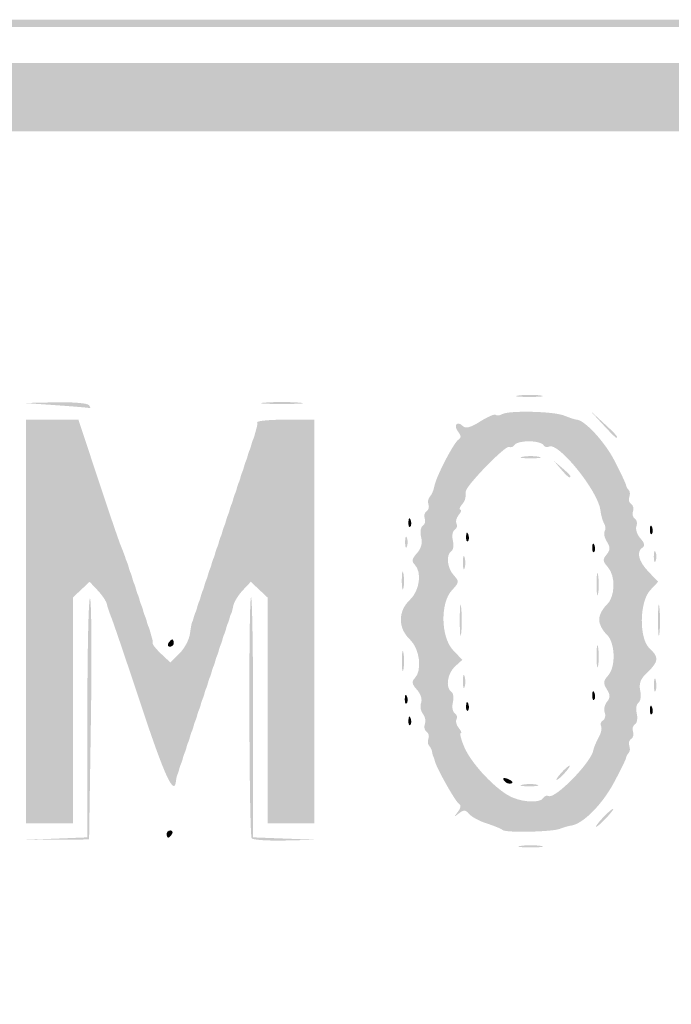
# Model space of a CAD drawing. Header units: inches. Extents: x -18 to 18.1, y -9 to 9.
# Tile 10 of 12: x -0.9 to 5, y 0 to 9. Entities that reach past the tile are written whole.
import ezdxf

# ---------------------------------------------------------------- set-up
doc = ezdxf.new("R2010")
doc.units = ezdxf.units.IN
doc.header["$MEASUREMENT"] = 0

msp = doc.modelspace()

# ---------------------------------------------------------------- hatches: boundary and pattern name
h = msp.add_hatch(color=7)
edge = h.paths.add_edge_path()
edge.add_spline(control_points=[(-16.7173, -8.9505), (-16.9847, -8.8972), (-17.3552, -8.7137), (-17.4932, -8.5662), (-17.6282, -8.4219), (-17.8121, -8.1519), (-17.8601, -8.0275), (-17.9632, -7.7602), (-17.967, -7.4706), (-17.967, 0.0337), (-17.967, 7.4455), (-17.9657, 7.6102), (-17.9024, 7.8575), (-17.8208, 8.1766), (-17.719, 8.3501), (-17.4794, 8.5787), (-17.25, 8.7974), (-17.149, 8.8524), (-16.8225, 8.9359), (-16.5759, 8.999), (-16.3051, 9), (0.0264, 9)], knot_values=[0, 0, 0, 0, 1, 1, 1, 2, 2, 2, 3, 3, 3, 4, 4, 4, 5, 5, 5, 6, 6, 6, 7, 7, 7, 7], degree=3, periodic=0)
edge.add_line((0.0264, 9), (16.6248, 9))
edge.add_line((16.6248, 9), (16.8591, 8.9309))
edge.add_spline(control_points=[(16.8591, 8.9309), (17.1515, 8.8446), (17.2777, 8.7711), (17.4987, 8.5582), (17.7236, 8.3416), (17.8225, 8.1701), (17.9024, 7.8575), (17.9657, 7.6102), (17.967, 7.4455), (17.967, 0.0386), (17.967, -5.3342), (17.9565, -7.5905), (17.9306, -7.7446), (17.8592, -8.1694), (17.5538, -8.5805), (17.1494, -8.796), (16.7359, -9.0164), (18.115, -9.0003), (-0.0276, -8.9969), (-13.49, -8.9944), (-16.5397, -8.9859), (-16.7173, -8.9505)], knot_values=[0, 0, 0, 0, 1, 1, 1, 2, 2, 2, 3, 3, 3, 4, 4, 4, 5, 5, 5, 6, 6, 6, 7, 7, 7, 7], degree=3, periodic=0)
edge = h.paths.add_edge_path(flags=0)
edge.add_spline(control_points=[(16.6959, -8.886), (16.9847, -8.8308), (17.2875, -8.6813), (17.4706, -8.5035), (17.6526, -8.3269), (17.8215, -8.0017), (17.8647, -7.7446), (17.8905, -7.5905), (17.9011, -5.3342), (17.9011, 0.0386), (17.9011, 7.4455), (17.8997, 7.6102), (17.8365, 7.8575), (17.7594, 8.1588), (17.6574, 8.3427), (17.4659, 8.5251), (17.2769, 8.7053), (17.1396, 8.7821), (16.8591, 8.8649)], knot_values=[0, 0, 0, 0, 1, 1, 1, 2, 2, 2, 3, 3, 3, 4, 4, 4, 5, 5, 5, 6, 6, 6, 6], degree=3, periodic=0)
edge.add_line((16.8591, 8.8649), (16.6248, 8.9341))
edge.add_line((16.6248, 8.9341), (0.0264, 8.9341))
edge.add_spline(control_points=[(0.0264, 8.9341), (-16.3051, 8.9341), (-16.5759, 8.933), (-16.8225, 8.87), (-17.1375, 8.7894), (-17.2452, 8.7336), (-17.4437, 8.5479), (-17.651, 8.354), (-17.7573, 8.1672), (-17.8365, 7.8575), (-17.8997, 7.6102), (-17.9011, 7.4455), (-17.9011, 0.0337), (-17.9011, -7.4706), (-17.8973, -7.7602), (-17.7942, -8.0275), (-17.7525, -8.1356), (-17.5708, -8.4108), (-17.46, -8.5336), (-17.3547, -8.6503), (-16.9624, -8.8357), (-16.7173, -8.8846), (-16.5397, -8.92), (-13.49, -8.9284), (-0.0276, -8.931), (14.274, -8.9337), (16.4778, -8.9277), (16.6959, -8.886)], knot_values=[0, 0, 0, 0, 1, 1, 1, 2, 2, 2, 3, 3, 3, 4, 4, 4, 5, 5, 5, 6, 6, 6, 7, 7, 7, 8, 8, 8, 9, 9, 9, 9], degree=3, periodic=0)
h = msp.add_hatch(color=7)
edge = h.paths.add_edge_path()
edge.add_spline(control_points=[(-16.7159, -8.4247), (-16.7332, -8.4075), (-16.7473, -8.4056), (-16.7473, -8.4205), (-16.7473, -8.4354), (-16.7695, -8.4292), (-16.7967, -8.4066), (-16.8239, -8.384), (-16.8462, -8.3755), (-16.8462, -8.3877), (-16.8462, -8.3998), (-16.9107, -8.3653), (-16.9897, -8.311), (-17.0976, -8.2368), (-17.1425, -8.2217), (-17.171, -8.2501), (-17.1994, -8.2785), (-17.2186, -8.2781), (-17.2484, -8.2484), (-17.2773, -8.2194), (-17.2781, -8.199), (-17.2513, -8.1722), (-17.2245, -8.1454), (-17.2402, -8.0925), (-17.3098, -7.9744), (-17.3621, -7.8857), (-17.396, -7.8132), (-17.3852, -7.8132), (-17.3744, -7.8132), (-17.3816, -7.7939), (-17.4012, -7.7703), (-17.4208, -7.7467), (-17.4292, -7.6981), (-17.4198, -7.6624), (-17.4087, -7.6201), (-17.4322, -7.5699), (-17.4871, -7.5182)], knot_values=[0, 0, 0, 0, 1, 1, 1, 2, 2, 2, 3, 3, 3, 4, 4, 4, 5, 5, 5, 6, 6, 6, 7, 7, 7, 8, 8, 8, 9, 9, 9, 10, 10, 10, 11, 11, 11, 12, 12, 12, 12], degree=3, periodic=0)
edge.add_line((-17.4871, -7.5182), (-17.5714, -7.4391))
edge.add_line((-17.5714, -7.4391), (-17.5714, 0.0165))
edge.add_line((-17.5714, 0.0165), (-17.5714, 7.472))
edge.add_line((-17.5714, 7.472), (-17.4871, 7.5512))
edge.add_spline(control_points=[(-17.4871, 7.5512), (-17.4408, 7.5948), (-17.4088, 7.6533), (-17.4161, 7.6813), (-17.4234, 7.7092), (-17.3755, 7.8356), (-17.3097, 7.9621), (-17.2068, 8.1598), (-17.1622, 8.209), (-16.9933, 8.3119), (-16.8852, 8.3777), (-16.7866, 8.4257), (-16.7743, 8.4186), (-16.7619, 8.4114), (-16.7434, 8.4192), (-16.733, 8.4359), (-16.7227, 8.4527), (-16.6879, 8.4595), (-16.6558, 8.4511), (-16.6212, 8.442), (-16.5652, 8.4701), (-16.5182, 8.5201)], knot_values=[0, 0, 0, 0, 1, 1, 1, 2, 2, 2, 3, 3, 3, 4, 4, 4, 5, 5, 5, 6, 6, 6, 7, 7, 7, 7], degree=3, periodic=0)
edge.add_line((-16.5182, 8.5201), (-16.4391, 8.6044))
edge.add_line((-16.4391, 8.6044), (0, 8.6044))
edge.add_line((0, 8.6044), (16.4391, 8.6044))
edge.add_line((16.4391, 8.6044), (16.5174, 8.521))
edge.add_spline(control_points=[(16.5174, 8.521), (16.5604, 8.4752), (16.6187, 8.4414), (16.6467, 8.446), (16.6748, 8.4506), (16.7163, 8.4428), (16.739, 8.4286), (16.7617, 8.4143), (16.7802, 8.4101), (16.7802, 8.4192), (16.7802, 8.4282), (16.8655, 8.3877), (16.9698, 8.329), (17.1183, 8.2455), (17.1852, 8.18), (17.279, 8.0261), (17.3448, 7.9181), (17.3928, 7.8196), (17.3856, 7.8072), (17.3784, 7.7949), (17.3862, 7.7763), (17.403, 7.766), (17.4197, 7.7556), (17.4265, 7.7209), (17.4181, 7.6888), (17.4091, 7.6542), (17.4372, 7.5982), (17.4871, 7.5512)], knot_values=[0, 0, 0, 0, 1, 1, 1, 2, 2, 2, 3, 3, 3, 4, 4, 4, 5, 5, 5, 6, 6, 6, 7, 7, 7, 8, 8, 8, 9, 9, 9, 9], degree=3, periodic=0)
edge.add_line((17.4871, 7.5512), (17.5714, 7.472))
edge.add_line((17.5714, 7.472), (17.5714, 0.0165))
edge.add_line((17.5714, 0.0165), (17.5714, -7.4391))
edge.add_line((17.5714, -7.4391), (17.4871, -7.5182))
edge.add_spline(control_points=[(17.4871, -7.5182), (17.4372, -7.5652), (17.4091, -7.6212), (17.4181, -7.6558), (17.4265, -7.6879), (17.4195, -7.7228), (17.4026, -7.7332), (17.3857, -7.7437), (17.3752, -7.7696), (17.3793, -7.7909), (17.3884, -7.8382), (17.2563, -8.097), (17.2077, -8.1271), (17.1834, -8.1421), (17.1847, -8.1633), (17.2119, -8.196), (17.2598, -8.2538), (17.2226, -8.3017), (17.1704, -8.2496), (17.1427, -8.2218), (17.0964, -8.2376), (16.9897, -8.311), (16.9107, -8.3653), (16.8462, -8.3998), (16.8462, -8.3877), (16.8462, -8.3755), (16.8276, -8.3809), (16.8049, -8.3998), (16.7696, -8.4291), (16.7441, -8.4394), (16.706, -8.4396), (16.7015, -8.4396), (9.1868, -8.4433), (0.0066, -8.4479), (-10.5028, -8.453), (-16.6962, -8.4444), (-16.7159, -8.4247)], knot_values=[0, 0, 0, 0, 1, 1, 1, 2, 2, 2, 3, 3, 3, 4, 4, 4, 5, 5, 5, 6, 6, 6, 7, 7, 7, 8, 8, 8, 9, 9, 9, 10, 10, 10, 11, 11, 11, 12, 12, 12, 12], degree=3, periodic=0)
edge = h.paths.add_edge_path(flags=0)
edge.add_spline(control_points=[(-16.467, -8.044), (-16.4075, -7.9782), (-16.3655, -7.978), (-0.0053, -7.978)], knot_values=[0, 0, 0, 0, 1, 1, 1, 1], degree=3, periodic=0)
edge.add_line((-0.0053, -7.978), (16.3968, -7.978))
edge.add_line((16.3968, -7.978), (16.4722, -8.0488))
edge.add_spline(control_points=[(16.4722, -8.0488), (16.5304, -8.1035), (16.5578, -8.111), (16.5927, -8.082), (16.6176, -8.0614), (16.6454, -8.052), (16.6545, -8.0611), (16.6824, -8.0889), (16.9769, -7.8121), (17.0312, -7.7071), (17.0789, -7.6149), (17.0777, -7.604), (17.0136, -7.5357)], knot_values=[0, 0, 0, 0, 1, 1, 1, 2, 2, 2, 3, 3, 3, 4, 4, 4, 4], degree=3, periodic=0)
edge.add_line((17.0136, -7.5357), (16.9451, -7.4628))
edge.add_line((16.9451, -7.4628), (16.9451, 0))
edge.add_line((16.9451, 0), (16.9451, 7.4628))
edge.add_line((16.9451, 7.4628), (17.0138, 7.536))
edge.add_spline(control_points=[(17.0138, 7.536), (17.0725, 7.5984), (17.0767, 7.6205), (17.0429, 7.6865), (16.9853, 7.7986), (16.7788, 8.0085), (16.6697, 8.0657), (16.5827, 8.1114), (16.5703, 8.11), (16.5028, 8.0465)], knot_values=[0, 0, 0, 0, 1, 1, 1, 2, 2, 2, 3, 3, 3, 3], degree=3, periodic=0)
edge.add_line((16.5028, 8.0465), (16.4298, 7.978))
edge.add_line((16.4298, 7.978), (0, 7.978))
edge.add_line((0, 7.978), (-16.4298, 7.978))
edge.add_line((-16.4298, 7.978), (-16.5028, 8.0465))
edge.add_spline(control_points=[(-16.5028, 8.0465), (-16.5703, 8.11), (-16.5827, 8.1114), (-16.6697, 8.0657), (-16.7788, 8.0085), (-16.9853, 7.7986), (-17.0429, 7.6865), (-17.0767, 7.6205), (-17.0725, 7.5984), (-17.0138, 7.536)], knot_values=[0, 0, 0, 0, 1, 1, 1, 2, 2, 2, 3, 3, 3, 3], degree=3, periodic=0)
edge.add_line((-17.0138, 7.536), (-16.9451, 7.4628))
edge.add_line((-16.9451, 7.4628), (-16.9451, 0))
edge.add_line((-16.9451, 0), (-16.9451, -7.4628))
edge.add_line((-16.9451, -7.4628), (-17.0136, -7.5357))
edge.add_spline(control_points=[(-17.0136, -7.5357), (-17.0777, -7.604), (-17.0789, -7.6149), (-17.0312, -7.7071), (-16.972, -7.8215), (-16.6859, -8.0836), (-16.6466, -8.0594), (-16.6319, -8.0503), (-16.6106, -8.058), (-16.5992, -8.0764), (-16.5685, -8.1261), (-16.5336, -8.1175), (-16.467, -8.044)], knot_values=[0, 0, 0, 0, 1, 1, 1, 2, 2, 2, 3, 3, 3, 4, 4, 4, 4], degree=3, periodic=0)
h = msp.add_hatch(color=7)
edge = h.paths.add_edge_path()
edge.add_line((-0.5769, 5.4725), (-0.8736, 5.493))
edge.add_line((-0.8736, 5.493), (-0.5871, 5.4993))
edge.add_spline(control_points=[(-0.5871, 5.4993), (-0.4246, 5.5028), (-0.2918, 5.4912), (-0.2802, 5.4725), (-0.269, 5.4544), (-0.2644, 5.4424), (-0.27, 5.4458), (-0.2756, 5.4492), (-0.4137, 5.4612), (-0.5769, 5.4725)], knot_values=[0, 0, 0, 0, 1, 1, 1, 2, 2, 2, 3, 3, 3, 3], degree=3, periodic=0)
h = msp.add_hatch(color=7)
edge = h.paths.add_edge_path()
edge.add_spline(control_points=[(1.3269, 5.4968), (1.413, 5.5036), (1.554, 5.5036), (1.6401, 5.4968), (1.7262, 5.49), (1.6558, 5.4844), (1.4835, 5.4844), (1.3113, 5.4844), (1.2408, 5.49), (1.3269, 5.4968)], knot_values=[0, 0, 0, 0, 1, 1, 1, 2, 2, 2, 3, 3, 3, 3], degree=3, periodic=0)
h = msp.add_hatch(color=7)
edge = h.paths.add_edge_path()
edge.add_spline(control_points=[(3.6517, 5.5624), (3.7109, 5.5697), (3.8, 5.5695), (3.8495, 5.562), (3.899, 5.5545), (3.8505, 5.5485), (3.7418, 5.5487), (3.633, 5.5489), (3.5924, 5.555), (3.6517, 5.5624)], knot_values=[0, 0, 0, 0, 1, 1, 1, 2, 2, 2, 3, 3, 3, 3], degree=3, periodic=0)
h = msp.add_hatch(color=7)
edge = h.paths.add_edge_path()
edge.add_spline(control_points=[(3.5011, 1.5867), (3.4884, 1.5981), (3.4236, 1.6248), (3.357, 1.6461), (3.2905, 1.6673), (3.2181, 1.7064), (3.1961, 1.7329), (3.1635, 1.7721), (3.1462, 1.7733), (3.1028, 1.7394), (3.056, 1.7029), (3.0547, 1.7046), (3.0923, 1.7526), (3.1216, 1.7902), (3.124, 1.8141), (3.0999, 1.8291), (3.0684, 1.8485), (2.8963, 2.1551), (2.882, 2.217), (2.8789, 2.2306), (2.8727, 2.2492), (2.8681, 2.2582), (2.8636, 2.2673), (2.858, 2.2883), (2.8558, 2.3049), (2.8535, 2.3216), (2.8415, 2.3453), (2.8292, 2.3576), (2.8168, 2.37), (2.8141, 2.3994), (2.8232, 2.423), (2.8323, 2.4466), (2.8245, 2.4753), (2.8059, 2.4867), (2.7873, 2.4982), (2.7805, 2.5296), (2.7908, 2.5564), (2.8011, 2.5833), (2.7928, 2.6254), (2.7724, 2.6501), (2.7519, 2.6748), (2.7446, 2.7196), (2.7562, 2.7498), (2.7684, 2.7816), (2.7524, 2.8321), (2.718, 2.8701), (2.6725, 2.9203), (2.6678, 2.9447), (2.6975, 2.9744), (2.7684, 3.0453), (2.7438, 3.2451), (2.6538, 3.3297), (2.5997, 3.3805), (2.5714, 3.4428), (2.5714, 3.511), (2.5714, 3.5792), (2.5997, 3.6415), (2.6538, 3.6923), (2.743, 3.776), (2.766, 3.9461), (2.6975, 4.0146), (2.6678, 4.0443), (2.6725, 4.0686), (2.7179, 4.1188), (2.7577, 4.1627), (2.7703, 4.2109), (2.7565, 4.2659), (2.7452, 4.3111), (2.7518, 4.3574), (2.7714, 4.3694), (2.7908, 4.3815), (2.7989, 4.4116), (2.7894, 4.4363), (2.7799, 4.4611), (2.7873, 4.4908), (2.8059, 4.5023), (2.8245, 4.5138), (2.8324, 4.5421), (2.8235, 4.5653), (2.8146, 4.5884), (2.8206, 4.6206), (2.8368, 4.6368), (2.853, 4.653), (2.8713, 4.6956), (2.8774, 4.7315), (2.8923, 4.8183), (3.0554, 5.1325), (3.0999, 5.1599), (3.1243, 5.1751), (3.1231, 5.1961), (3.0958, 5.229), (3.0482, 5.2864), (3.0849, 5.3349), (3.1367, 5.2831), (3.1637, 5.2561), (3.2063, 5.2671), (3.2974, 5.3246), (3.3655, 5.3676), (3.4294, 5.3948), (3.4392, 5.3849), (3.4491, 5.3751), (3.4737, 5.3773), (3.494, 5.3898), (3.5536, 5.4267), (3.9645, 5.418), (4.0653, 5.3777), (4.1164, 5.3573), (4.1669, 5.3407), (4.1776, 5.3407), (4.2485, 5.3407), (4.4354, 5.1393), (4.5237, 4.9676), (4.5814, 4.8555), (4.6294, 4.7538), (4.6303, 4.7418), (4.6311, 4.7297), (4.642, 4.7097), (4.6543, 4.6973), (4.6667, 4.685), (4.6694, 4.6556), (4.6603, 4.632), (4.6513, 4.6084), (4.6591, 4.5797), (4.6776, 4.5682), (4.6962, 4.5567), (4.7036, 4.5271), (4.6941, 4.5023), (4.6846, 4.4775), (4.692, 4.4478), (4.7106, 4.4363), (4.7292, 4.4249), (4.7358, 4.3931), (4.7253, 4.3658), (4.7149, 4.3386), (4.7313, 4.2886), (4.7619, 4.2548), (4.7984, 4.2145), (4.8054, 4.1859), (4.7824, 4.1717), (4.7223, 4.1345), (4.7435, 4.0459), (4.8356, 3.9498)], knot_values=[0, 0, 0, 0, 1, 1, 1, 2, 2, 2, 3, 3, 3, 4, 4, 4, 5, 5, 5, 6, 6, 6, 7, 7, 7, 8, 8, 8, 9, 9, 9, 10, 10, 10, 11, 11, 11, 12, 12, 12, 13, 13, 13, 14, 14, 14, 15, 15, 15, 16, 16, 16, 17, 17, 17, 18, 18, 18, 19, 19, 19, 20, 20, 20, 21, 21, 21, 22, 22, 22, 23, 23, 23, 24, 24, 24, 25, 25, 25, 26, 26, 26, 27, 27, 27, 28, 28, 28, 29, 29, 29, 30, 30, 30, 31, 31, 31, 32, 32, 32, 33, 33, 33, 34, 34, 34, 35, 35, 35, 36, 36, 36, 37, 37, 37, 38, 38, 38, 39, 39, 39, 40, 40, 40, 41, 41, 41, 42, 42, 42, 43, 43, 43, 44, 44, 44, 45, 45, 45, 46, 46, 46, 47, 47, 47, 47], degree=3, periodic=0)
edge.add_line((4.8356, 3.9498), (4.924, 3.8576))
edge.add_line((4.924, 3.8576), (4.8521, 3.7811))
edge.add_spline(control_points=[(4.8521, 3.7811), (4.7518, 3.6743), (4.748, 3.336), (4.8462, 3.2473), (4.933, 3.1686), (4.9293, 3.1266), (4.8272, 3.0306), (4.7628, 2.9701), (4.7466, 2.9292), (4.7602, 2.8613), (4.77, 2.8121), (4.7625, 2.7622), (4.7435, 2.7504), (4.7245, 2.7387), (4.7176, 2.6945), (4.7282, 2.6523), (4.7388, 2.61), (4.7316, 2.5656), (4.7122, 2.5536), (4.6927, 2.5416), (4.6846, 2.5115), (4.6941, 2.4867), (4.7036, 2.4619), (4.6962, 2.4323), (4.6776, 2.4208), (4.6591, 2.4093), (4.6513, 2.3806), (4.6603, 2.357), (4.6694, 2.3334), (4.6667, 2.304), (4.6543, 2.2917), (4.642, 2.2793), (4.6315, 2.2593), (4.631, 2.2473), (4.6306, 2.2352), (4.5795, 2.1312), (4.5177, 2.0162), (4.4111, 1.8182), (4.2369, 1.6431), (4.1309, 1.6275), (4.1044, 1.6236), (4.058, 1.6103), (4.0276, 1.5979), (3.9563, 1.5686), (3.5312, 1.5596), (3.5011, 1.5867)], knot_values=[0, 0, 0, 0, 1, 1, 1, 2, 2, 2, 3, 3, 3, 4, 4, 4, 5, 5, 5, 6, 6, 6, 7, 7, 7, 8, 8, 8, 9, 9, 9, 10, 10, 10, 11, 11, 11, 12, 12, 12, 13, 13, 13, 14, 14, 14, 15, 15, 15, 15], degree=3, periodic=0)
edge = h.paths.add_edge_path(flags=0)
edge.add_spline(control_points=[(3.874, 1.8797), (3.8853, 1.8981), (3.9059, 1.9062), (3.9197, 1.8977), (3.9769, 1.8624), (4.3126, 2.2043), (4.3316, 2.3171), (4.3353, 2.3391), (4.3569, 2.3908), (4.3795, 2.432), (4.4021, 2.4732), (4.4123, 2.5204), (4.4021, 2.5369), (4.3919, 2.5534), (4.3996, 2.5768), (4.4193, 2.589), (4.439, 2.6011), (4.4464, 2.6337), (4.4357, 2.6614), (4.4251, 2.689), (4.4344, 2.7332), (4.4562, 2.7596), (4.4874, 2.7971), (4.487, 2.822), (4.4546, 2.874), (4.4203, 2.9289), (4.422, 2.9503), (4.4648, 2.9975), (4.5403, 3.081), (4.532, 3.3054), (4.4505, 3.3791), (4.4143, 3.4119), (4.3846, 3.4713), (4.3846, 3.511), (4.3846, 3.5507), (4.4143, 3.61), (4.4505, 3.6429), (4.532, 3.7166), (4.5386, 3.9099), (4.4625, 3.994), (4.4171, 4.0441), (4.4155, 4.0622), (4.4523, 4.1065), (4.4872, 4.1485), (4.4879, 4.1723), (4.4557, 4.2238), (4.4335, 4.2593), (4.4241, 4.3026), (4.4349, 4.32), (4.4456, 4.3374), (4.4434, 4.3696), (4.4298, 4.3915), (4.4163, 4.4134), (4.4015, 4.4661), (4.397, 4.5087), (4.3782, 4.6851), (4.0065, 5.145), (3.924, 5.094), (3.9079, 5.084), (3.8853, 5.0909), (3.874, 5.1094), (3.8626, 5.1278), (3.8031, 5.1429), (3.7418, 5.1429), (3.6804, 5.1429), (3.6209, 5.1278), (3.6096, 5.1094), (3.5982, 5.0909), (3.577, 5.0832), (3.5625, 5.0921), (3.5312, 5.1115), (3.1648, 4.7352), (3.1648, 4.6838), (3.1648, 4.6168), (3.1591, 4.5988), (3.125, 4.5577), (3.1062, 4.535), (3.1019, 4.5165), (3.1154, 4.5165), (3.1289, 4.5165), (3.122, 4.4949), (3.1001, 4.4685), (3.0782, 4.4421), (3.0692, 4.406), (3.0801, 4.3883), (3.091, 4.3707), (3.0837, 4.3461), (3.0638, 4.3338), (3.0439, 4.3215), (3.0363, 4.2769), (3.0469, 4.2347), (3.0575, 4.1924), (3.0513, 4.1487), (3.0331, 4.1374), (2.9819, 4.1058), (2.9939, 3.9844), (3.0549, 3.9171), (3.1063, 3.8603), (3.1053, 3.8517), (3.0384, 3.7805), (2.9294, 3.6645), (2.9361, 3.3491), (3.0501, 3.2301)], knot_values=[0, 0, 0, 0, 1, 1, 1, 2, 2, 2, 3, 3, 3, 4, 4, 4, 5, 5, 5, 6, 6, 6, 7, 7, 7, 8, 8, 8, 9, 9, 9, 10, 10, 10, 11, 11, 11, 12, 12, 12, 13, 13, 13, 14, 14, 14, 15, 15, 15, 16, 16, 16, 17, 17, 17, 18, 18, 18, 19, 19, 19, 20, 20, 20, 21, 21, 21, 22, 22, 22, 23, 23, 23, 24, 24, 24, 25, 25, 25, 26, 26, 26, 27, 27, 27, 28, 28, 28, 29, 29, 29, 30, 30, 30, 31, 31, 31, 32, 32, 32, 33, 33, 33, 34, 34, 34, 34], degree=3, periodic=0)
edge.add_line((3.0501, 3.2301), (3.1332, 3.1433))
edge.add_line((3.1332, 3.1433), (3.0666, 3.083))
edge.add_spline(control_points=[(3.0666, 3.083), (2.9964, 3.0195), (2.9771, 2.8862), (3.0331, 2.8516), (3.0513, 2.8403), (3.0575, 2.7966), (3.0469, 2.7543), (3.0363, 2.7121), (3.0439, 2.6675), (3.0638, 2.6552), (3.0837, 2.6429), (3.091, 2.6183), (3.0801, 2.6007), (3.0692, 2.583), (3.0782, 2.5469), (3.1001, 2.5205), (3.122, 2.4941), (3.1305, 2.4725), (3.119, 2.4725), (3.1074, 2.4725), (3.1212, 2.4169), (3.1495, 2.3489), (3.2071, 2.2108), (3.3937, 2.0023), (3.544, 1.9083), (3.6505, 1.8416), (3.8403, 1.8252), (3.874, 1.8797)], knot_values=[0, 0, 0, 0, 1, 1, 1, 2, 2, 2, 3, 3, 3, 4, 4, 4, 5, 5, 5, 6, 6, 6, 7, 7, 7, 8, 8, 8, 9, 9, 9, 9], degree=3, periodic=0)
h = msp.add_hatch(color=7)
edge = h.paths.add_edge_path()
edge.add_line((4.4158, 5.2995), (4.3022, 5.4231))
edge.add_line((4.3022, 5.4231), (4.4258, 5.3095))
edge.add_spline(control_points=[(4.4258, 5.3095), (4.5409, 5.2037), (4.5646, 5.1758), (4.5394, 5.1758), (4.5339, 5.1758), (4.4783, 5.2315), (4.4158, 5.2995)], knot_values=[0, 0, 0, 0, 1, 1, 1, 2, 2, 2, 2], degree=3, periodic=0)
h = msp.add_hatch(color=7)
edge = h.paths.add_edge_path()
edge.add_line((-0.8571, 3.4945), (-0.8571, 5.3407))
edge.add_line((-0.8571, 5.3407), (-0.6174, 5.3407))
edge.add_line((-0.6174, 5.3407), (-0.3776, 5.3407))
edge.add_line((-0.3776, 5.3407), (-0.2007, 4.8049))
edge.add_spline(control_points=[(-0.2007, 4.8049), (-0.1035, 4.5103), (-0.0086, 4.2321), (0.01, 4.1868), (0.0287, 4.1415), (0.047, 4.0933), (0.0508, 4.0797), (0.0546, 4.0661), (0.0614, 4.0475), (0.0659, 4.0385), (0.0705, 4.0294), (0.0779, 4.0071), (0.0824, 3.989), (0.087, 3.9709), (0.0944, 3.9486), (0.0989, 3.9396), (0.1034, 3.9305), (0.1109, 3.9082), (0.1154, 3.8901), (0.1199, 3.872), (0.1273, 3.8497), (0.1319, 3.8407), (0.1364, 3.8316), (0.1438, 3.8093), (0.1484, 3.7912), (0.1529, 3.7731), (0.1603, 3.7508), (0.1648, 3.7418), (0.1694, 3.7327), (0.1768, 3.7104), (0.1813, 3.6923), (0.1859, 3.6742), (0.1933, 3.6519), (0.1978, 3.6429), (0.2023, 3.6338), (0.2098, 3.6115), (0.2143, 3.5934), (0.2188, 3.5753), (0.2262, 3.553), (0.2308, 3.544), (0.2353, 3.5349), (0.2427, 3.5126), (0.2473, 3.4945), (0.2518, 3.4764), (0.2592, 3.4541), (0.2637, 3.4451), (0.2683, 3.436), (0.2757, 3.4137), (0.2802, 3.3956), (0.2848, 3.3775), (0.2921, 3.3515), (0.2965, 3.3379), (0.3009, 3.3243), (0.3034, 3.304), (0.3021, 3.2928), (0.3007, 3.2816), (0.3365, 3.2379), (0.3815, 3.1956)], knot_values=[0, 0, 0, 0, 1, 1, 1, 2, 2, 2, 3, 3, 3, 4, 4, 4, 5, 5, 5, 6, 6, 6, 7, 7, 7, 8, 8, 8, 9, 9, 9, 10, 10, 10, 11, 11, 11, 12, 12, 12, 13, 13, 13, 14, 14, 14, 15, 15, 15, 16, 16, 16, 17, 17, 17, 18, 18, 18, 19, 19, 19, 19], degree=3, periodic=0)
edge.add_line((0.3815, 3.1956), (0.4633, 3.1187))
edge.add_line((0.4633, 3.1187), (0.5465, 3.2018))
edge.add_spline(control_points=[(0.5465, 3.2018), (0.5922, 3.2476), (0.6353, 3.3284), (0.6422, 3.3815), (0.6491, 3.4346), (0.6577, 3.4817), (0.6612, 3.4863), (0.6647, 3.4908), (0.6713, 3.5093), (0.6758, 3.5275), (0.6804, 3.5456), (0.6878, 3.5679), (0.6923, 3.5769), (0.6968, 3.586), (0.7043, 3.6082), (0.7088, 3.6264), (0.7133, 3.6445), (0.7207, 3.6668), (0.7253, 3.6758), (0.7298, 3.6849), (0.7372, 3.7071), (0.7418, 3.7253), (0.7463, 3.7434), (0.7537, 3.7657), (0.7582, 3.7747), (0.7628, 3.7838), (0.7702, 3.806), (0.7747, 3.8242), (0.7793, 3.8423), (0.7867, 3.8646), (0.7912, 3.8736), (0.7957, 3.8827), (0.8032, 3.9049), (0.8077, 3.9231), (0.8122, 3.9412), (0.8196, 3.9635), (0.8242, 3.9725), (0.8287, 3.9816), (0.8361, 4.0038), (0.8407, 4.022), (0.8452, 4.0401), (0.8526, 4.0624), (0.8571, 4.0714), (0.8617, 4.0805), (0.8691, 4.1027), (0.8736, 4.1209), (0.8782, 4.139), (0.8856, 4.1613), (0.8901, 4.1703), (0.8946, 4.1794), (0.9021, 4.2016), (0.9066, 4.2198), (0.9111, 4.2379), (0.9185, 4.2602), (0.9231, 4.2692), (0.9276, 4.2783), (0.935, 4.3005), (0.9396, 4.3187), (0.9441, 4.3368), (0.9515, 4.3591), (0.956, 4.3681), (0.9606, 4.3772), (0.968, 4.3995), (0.9725, 4.4176), (0.9771, 4.4357), (0.9845, 4.458), (0.989, 4.467), (0.9935, 4.4761), (1.001, 4.4984), (1.0055, 4.5165), (1.01, 4.5346), (1.0174, 4.5569), (1.022, 4.5659), (1.0265, 4.575), (1.0339, 4.5973), (1.0385, 4.6154), (1.043, 4.6335), (1.0504, 4.6558), (1.0549, 4.6648), (1.0595, 4.6739), (1.0669, 4.6962), (1.0714, 4.7143), (1.076, 4.7324), (1.0834, 4.7547), (1.0879, 4.7637), (1.0924, 4.7728), (1.0999, 4.7951), (1.1044, 4.8132), (1.1089, 4.8313), (1.1163, 4.8536), (1.1209, 4.8626), (1.1254, 4.8717), (1.1328, 4.894), (1.1374, 4.9121), (1.1419, 4.9302), (1.1493, 4.9525), (1.1538, 4.9615), (1.1584, 4.9706), (1.1658, 4.9929), (1.1703, 5.011), (1.1749, 5.0291), (1.1823, 5.0514), (1.1868, 5.0604), (1.1913, 5.0695), (1.1988, 5.0918), (1.2033, 5.1099), (1.2078, 5.128), (1.2152, 5.1503), (1.2198, 5.1593), (1.2243, 5.1684), (1.2317, 5.1907), (1.2363, 5.2088), (1.2408, 5.2269), (1.2481, 5.2529), (1.2525, 5.2665), (1.2569, 5.2801), (1.2588, 5.3023), (1.2567, 5.3159), (1.2545, 5.3295), (1.3714, 5.3407), (1.5165, 5.3407)], knot_values=[0, 0, 0, 0, 1, 1, 1, 2, 2, 2, 3, 3, 3, 4, 4, 4, 5, 5, 5, 6, 6, 6, 7, 7, 7, 8, 8, 8, 9, 9, 9, 10, 10, 10, 11, 11, 11, 12, 12, 12, 13, 13, 13, 14, 14, 14, 15, 15, 15, 16, 16, 16, 17, 17, 17, 18, 18, 18, 19, 19, 19, 20, 20, 20, 21, 21, 21, 22, 22, 22, 23, 23, 23, 24, 24, 24, 25, 25, 25, 26, 26, 26, 27, 27, 27, 28, 28, 28, 29, 29, 29, 30, 30, 30, 31, 31, 31, 32, 32, 32, 33, 33, 33, 34, 34, 34, 35, 35, 35, 36, 36, 36, 37, 37, 37, 38, 38, 38, 39, 39, 39, 40, 40, 40, 40], degree=3, periodic=0)
edge.add_line((1.5165, 5.3407), (1.7802, 5.3407))
edge.add_line((1.7802, 5.3407), (1.7802, 3.4945))
edge.add_line((1.7802, 3.4945), (1.7802, 1.6484))
edge.add_line((1.7802, 1.6484), (1.5659, 1.6484))
edge.add_line((1.5659, 1.6484), (1.3516, 1.6484))
edge.add_line((1.3516, 1.6484), (1.3516, 2.6811))
edge.add_line((1.3516, 2.6811), (1.3516, 3.7138))
edge.add_line((1.3516, 3.7138), (1.2752, 3.7856))
edge.add_line((1.2752, 3.7856), (1.1987, 3.8575))
edge.add_line((1.1987, 3.8575), (1.1244, 3.7785))
edge.add_spline(control_points=[(1.1244, 3.7785), (1.0836, 3.735), (1.045, 3.6719), (1.0386, 3.6382), (1.0322, 3.6045), (1.024, 3.5732), (1.0204, 3.5687), (1.0167, 3.5641), (1.01, 3.5456), (1.0055, 3.5275), (1.001, 3.5093), (0.9935, 3.4871), (0.989, 3.478), (0.9845, 3.469), (0.9771, 3.4467), (0.9725, 3.4286), (0.968, 3.4104), (0.9606, 3.3882), (0.956, 3.3791), (0.9515, 3.3701), (0.9441, 3.3478), (0.9396, 3.3297), (0.935, 3.3115), (0.9276, 3.2893), (0.9231, 3.2802), (0.9185, 3.2712), (0.9111, 3.2489), (0.9066, 3.2308), (0.9021, 3.2126), (0.8946, 3.1904), (0.8901, 3.1813), (0.8856, 3.1723), (0.8782, 3.15), (0.8736, 3.1319), (0.8691, 3.1137), (0.8617, 3.0915), (0.8571, 3.0824), (0.8526, 3.0734), (0.8452, 3.0511), (0.8407, 3.033), (0.8361, 3.0148), (0.8287, 2.9926), (0.8242, 2.9835), (0.8196, 2.9745), (0.8122, 2.9522), (0.8077, 2.9341), (0.8032, 2.9159), (0.7957, 2.8937), (0.7912, 2.8846), (0.7867, 2.8755), (0.7793, 2.8533), (0.7747, 2.8352), (0.7702, 2.817), (0.7628, 2.7948), (0.7582, 2.7857), (0.7537, 2.7766), (0.7463, 2.7544), (0.7418, 2.7363), (0.7372, 2.7181), (0.7298, 2.6959), (0.7253, 2.6868), (0.7207, 2.6777), (0.7133, 2.6555), (0.7088, 2.6374), (0.7043, 2.6192), (0.6968, 2.597), (0.6923, 2.5879), (0.6878, 2.5788), (0.6804, 2.5566), (0.6758, 2.5385), (0.6713, 2.5203), (0.6639, 2.4981), (0.6593, 2.489), (0.6548, 2.4799), (0.6474, 2.4577), (0.6429, 2.4396), (0.6383, 2.4214), (0.6309, 2.3992), (0.6264, 2.3901), (0.6218, 2.381), (0.6144, 2.3588), (0.6099, 2.3407), (0.6054, 2.3225), (0.5979, 2.3003), (0.5934, 2.2912), (0.5889, 2.2821), (0.5815, 2.2599), (0.5769, 2.2418), (0.5724, 2.2236), (0.565, 2.2014), (0.5604, 2.1923), (0.5559, 2.1832), (0.5485, 2.161), (0.544, 2.1429), (0.5394, 2.1247), (0.532, 2.1025), (0.5275, 2.0934), (0.5229, 2.0843), (0.5174, 2.0596), (0.5151, 2.0385), (0.499, 1.888), (0.412, 2.0743), (0.201, 2.7114), (0.0672, 3.1149), (-0.0572, 3.4821), (-0.0756, 3.5275), (-0.094, 3.5728), (-0.1131, 3.63), (-0.1181, 3.6547), (-0.123, 3.6793), (-0.1605, 3.735), (-0.2013, 3.7785)], knot_values=[0, 0, 0, 0, 1, 1, 1, 2, 2, 2, 3, 3, 3, 4, 4, 4, 5, 5, 5, 6, 6, 6, 7, 7, 7, 8, 8, 8, 9, 9, 9, 10, 10, 10, 11, 11, 11, 12, 12, 12, 13, 13, 13, 14, 14, 14, 15, 15, 15, 16, 16, 16, 17, 17, 17, 18, 18, 18, 19, 19, 19, 20, 20, 20, 21, 21, 21, 22, 22, 22, 23, 23, 23, 24, 24, 24, 25, 25, 25, 26, 26, 26, 27, 27, 27, 28, 28, 28, 29, 29, 29, 30, 30, 30, 31, 31, 31, 32, 32, 32, 33, 33, 33, 34, 34, 34, 35, 35, 35, 36, 36, 36, 37, 37, 37, 37], degree=3, periodic=0)
edge.add_line((-0.2013, 3.7785), (-0.2756, 3.8575))
edge.add_line((-0.2756, 3.8575), (-0.3521, 3.7856))
edge.add_line((-0.3521, 3.7856), (-0.4286, 3.7138))
edge.add_line((-0.4286, 3.7138), (-0.4286, 2.6811))
edge.add_line((-0.4286, 2.6811), (-0.4286, 1.6484))
edge.add_line((-0.4286, 1.6484), (-0.6429, 1.6484))
edge.add_line((-0.6429, 1.6484), (-0.8571, 1.6484))
edge.add_line((-0.8571, 1.6484), (-0.8571, 3.4945))
h = msp.add_hatch(color=7)
edge = h.paths.add_edge_path()
edge.add_spline(control_points=[(3.6841, 5.0013), (3.7249, 5.0091), (3.7916, 5.0091), (3.8324, 5.0013), (3.8732, 4.9934), (3.8398, 4.987), (3.7582, 4.987), (3.6766, 4.987), (3.6433, 4.9934), (3.6841, 5.0013)], knot_values=[0, 0, 0, 0, 1, 1, 1, 2, 2, 2, 3, 3, 3, 3], degree=3, periodic=0)
h = msp.add_hatch(color=7)
edge = h.paths.add_edge_path()
edge.add_line((4.0353, 4.8874), (3.9725, 4.9615))
edge.add_line((3.9725, 4.9615), (4.0467, 4.8987))
edge.add_spline(control_points=[(4.0467, 4.8987), (4.0875, 4.8642), (4.1209, 4.8308), (4.1209, 4.8246), (4.1209, 4.7982), (4.0943, 4.8177), (4.0353, 4.8874)], knot_values=[0, 0, 0, 0, 1, 1, 1, 2, 2, 2, 2], degree=3, periodic=0)
h = msp.add_hatch(color=7)
edge = h.paths.add_edge_path()
edge.add_spline(control_points=[(2.64, 4.4038), (2.6415, 4.4423), (2.6494, 4.4501), (2.6599, 4.4238), (2.6694, 4.4), (2.6682, 4.3715), (2.6573, 4.3606), (2.6463, 4.3496), (2.6385, 4.3691), (2.64, 4.4038)], knot_values=[0, 0, 0, 0, 1, 1, 1, 2, 2, 2, 3, 3, 3, 3], degree=3, periodic=0)
h = msp.add_hatch(color=7)
edge = h.paths.add_edge_path()
edge.add_spline(control_points=[(4.8488, 4.3379), (4.8503, 4.3763), (4.8582, 4.3841), (4.8687, 4.3578), (4.8782, 4.334), (4.877, 4.3056), (4.8661, 4.2946), (4.8551, 4.2837), (4.8473, 4.3032), (4.8488, 4.3379)], knot_values=[0, 0, 0, 0, 1, 1, 1, 2, 2, 2, 3, 3, 3, 3], degree=3, periodic=0)
h = msp.add_hatch(color=7)
edge = h.paths.add_edge_path()
edge.add_spline(control_points=[(2.6096, 4.2198), (2.6096, 4.2651), (2.6171, 4.2837), (2.6262, 4.261), (2.6354, 4.2383), (2.6354, 4.2012), (2.6262, 4.1786), (2.6171, 4.1559), (2.6096, 4.1745), (2.6096, 4.2198)], knot_values=[0, 0, 0, 0, 1, 1, 1, 2, 2, 2, 3, 3, 3, 3], degree=3, periodic=0)
h = msp.add_hatch(color=7)
edge = h.paths.add_edge_path()
edge.add_spline(control_points=[(3.1674, 4.272), (3.169, 4.3104), (3.1768, 4.3182), (3.1874, 4.2919), (3.1969, 4.2681), (3.1957, 4.2397), (3.1848, 4.2287), (3.1738, 4.2178), (3.166, 4.2372), (3.1674, 4.272)], knot_values=[0, 0, 0, 0, 1, 1, 1, 2, 2, 2, 3, 3, 3, 3], degree=3, periodic=0)
h = msp.add_hatch(color=7)
edge = h.paths.add_edge_path()
edge.add_spline(control_points=[(4.3213, 4.1731), (4.3229, 4.2115), (4.3307, 4.2193), (4.3412, 4.193), (4.3507, 4.1692), (4.3496, 4.1408), (4.3386, 4.1298), (4.3276, 4.1189), (4.3199, 4.1383), (4.3213, 4.1731)], knot_values=[0, 0, 0, 0, 1, 1, 1, 2, 2, 2, 3, 3, 3, 3], degree=3, periodic=0)
h = msp.add_hatch(color=7)
edge = h.paths.add_edge_path()
edge.add_spline(control_points=[(4.8843, 4.0879), (4.8843, 4.1332), (4.8918, 4.1518), (4.901, 4.1291), (4.9101, 4.1065), (4.9101, 4.0694), (4.901, 4.0467), (4.8918, 4.024), (4.8843, 4.0426), (4.8843, 4.0879)], knot_values=[0, 0, 0, 0, 1, 1, 1, 2, 2, 2, 3, 3, 3, 3], degree=3, periodic=0)
h = msp.add_hatch(color=7)
edge = h.paths.add_edge_path()
edge.add_spline(control_points=[(3.1383, 4.0385), (3.139, 4.0929), (3.1464, 4.1111), (3.1547, 4.079), (3.1631, 4.047), (3.1625, 4.0025), (3.1535, 3.9801), (3.1445, 3.9578), (3.1376, 3.9841), (3.1383, 4.0385)], knot_values=[0, 0, 0, 0, 1, 1, 1, 2, 2, 2, 3, 3, 3, 3], degree=3, periodic=0)
h = msp.add_hatch(color=7)
edge = h.paths.add_edge_path()
edge.add_spline(control_points=[(2.5797, 3.8736), (2.5801, 3.9462), (2.5869, 3.9719), (2.5947, 3.9309), (2.6026, 3.8899), (2.6023, 3.8306), (2.5941, 3.7991), (2.5858, 3.7675), (2.5794, 3.8011), (2.5797, 3.8736)], knot_values=[0, 0, 0, 0, 1, 1, 1, 2, 2, 2, 3, 3, 3, 3], degree=3, periodic=0)
h = msp.add_hatch(color=7)
edge = h.paths.add_edge_path()
edge.add_spline(control_points=[(4.3611, 3.8407), (4.3613, 3.9313), (4.3677, 3.9645), (4.3753, 3.9144), (4.3829, 3.8643), (4.3827, 3.7901), (4.3749, 3.7495), (4.367, 3.709), (4.3608, 3.75), (4.3611, 3.8407)], knot_values=[0, 0, 0, 0, 1, 1, 1, 2, 2, 2, 3, 3, 3, 3], degree=3, periodic=0)
h = msp.add_hatch(color=7)
edge = h.paths.add_edge_path()
edge.add_line((-0.5852, 1.5074), (-0.2967, 1.5191))
edge.add_line((-0.2967, 1.5191), (-0.2962, 2.6304))
edge.add_spline(control_points=[(-0.2962, 2.6304), (-0.2959, 3.2416), (-0.2848, 3.7247), (-0.2715, 3.7038), (-0.2582, 3.6829), (-0.2547, 3.1785), (-0.2637, 2.5829)], knot_values=[0, 0, 0, 0, 1, 1, 1, 2, 2, 2, 2], degree=3, periodic=0)
edge.add_line((-0.2637, 2.5829), (-0.2802, 1.5))
edge.add_line((-0.2802, 1.5), (-0.5769, 1.4978))
edge.add_line((-0.5769, 1.4978), (-0.8736, 1.4957))
edge.add_line((-0.8736, 1.4957), (-0.5852, 1.5074))
h = msp.add_hatch(color=7)
edge = h.paths.add_edge_path()
edge.add_spline(control_points=[(1.2065, 1.5113), (1.1827, 1.5498), (1.1771, 3.6936), (1.2007, 3.7172), (1.2112, 3.7277), (1.2198, 3.2374), (1.2198, 2.6277)], knot_values=[0, 0, 0, 0, 1, 1, 1, 2, 2, 2, 2], degree=3, periodic=0)
edge.add_line((1.2198, 2.6277), (1.2198, 1.5191))
edge.add_line((1.2198, 1.5191), (1.5082, 1.5081))
edge.add_line((1.5082, 1.5081), (1.7967, 1.4971))
edge.add_line((1.7967, 1.4971), (1.5102, 1.4903))
edge.add_spline(control_points=[(1.5102, 1.4903), (1.3526, 1.4866), (1.2159, 1.496), (1.2065, 1.5113)], knot_values=[0, 0, 0, 0, 1, 1, 1, 1], degree=3, periodic=0)
h = msp.add_hatch(color=7)
edge = h.paths.add_edge_path()
edge.add_spline(control_points=[(3.1097, 3.511), (3.1099, 3.6379), (3.1158, 3.6858), (3.123, 3.6174), (3.1301, 3.549), (3.13, 3.4452), (3.1227, 3.3866), (3.1154, 3.3281), (3.1096, 3.3841), (3.1097, 3.511)], knot_values=[0, 0, 0, 0, 1, 1, 1, 2, 2, 2, 3, 3, 3, 3], degree=3, periodic=0)
h = msp.add_hatch(color=7)
edge = h.paths.add_edge_path()
edge.add_spline(control_points=[(4.9229, 3.511), (4.9231, 3.6379), (4.929, 3.6858), (4.9361, 3.6174), (4.9433, 3.549), (4.9432, 3.4452), (4.9359, 3.3866), (4.9286, 3.3281), (4.9228, 3.3841), (4.9229, 3.511)], knot_values=[0, 0, 0, 0, 1, 1, 1, 2, 2, 2, 3, 3, 3, 3], degree=3, periodic=0)
h = msp.add_hatch(color=7)
edge = h.paths.add_edge_path()
edge.add_spline(control_points=[(0.4451, 3.2967), (0.4563, 3.3148), (0.472, 3.3297), (0.48, 3.3297), (0.488, 3.3297), (0.4945, 3.3148), (0.4945, 3.2967), (0.4945, 3.2786), (0.4788, 3.2637), (0.4596, 3.2637), (0.4404, 3.2637), (0.4338, 3.2786), (0.4451, 3.2967)], knot_values=[0, 0, 0, 0, 1, 1, 1, 2, 2, 2, 3, 3, 3, 4, 4, 4, 4], degree=3, periodic=0)
h = msp.add_hatch(color=7)
edge = h.paths.add_edge_path()
edge.add_spline(control_points=[(2.5804, 3.1319), (2.5804, 3.2135), (2.5868, 3.2468), (2.5947, 3.206), (2.6026, 3.1652), (2.6026, 3.0985), (2.5947, 3.0577), (2.5868, 3.0169), (2.5804, 3.0503), (2.5804, 3.1319)], knot_values=[0, 0, 0, 0, 1, 1, 1, 2, 2, 2, 3, 3, 3, 3], degree=3, periodic=0)
h = msp.add_hatch(color=7)
edge = h.paths.add_edge_path()
edge.add_spline(control_points=[(4.3611, 3.1813), (4.3613, 3.272), (4.3677, 3.3052), (4.3753, 3.255), (4.3829, 3.2049), (4.3827, 3.1308), (4.3749, 3.0902), (4.367, 3.0497), (4.3608, 3.0907), (4.3611, 3.1813)], knot_values=[0, 0, 0, 0, 1, 1, 1, 2, 2, 2, 3, 3, 3, 3], degree=3, periodic=0)
h = msp.add_hatch(color=7)
edge = h.paths.add_edge_path()
edge.add_spline(control_points=[(3.1383, 2.9505), (3.139, 3.0049), (3.1464, 3.0232), (3.1547, 2.9911), (3.1631, 2.9591), (3.1625, 2.9145), (3.1535, 2.8922), (3.1445, 2.8699), (3.1376, 2.8962), (3.1383, 2.9505)], knot_values=[0, 0, 0, 0, 1, 1, 1, 2, 2, 2, 3, 3, 3, 3], degree=3, periodic=0)
h = msp.add_hatch(color=7)
edge = h.paths.add_edge_path()
edge.add_spline(control_points=[(4.8855, 2.9176), (4.8862, 2.972), (4.8936, 2.9902), (4.902, 2.9582), (4.9103, 2.9261), (4.9098, 2.8816), (4.9007, 2.8593), (4.8917, 2.8369), (4.8849, 2.8632), (4.8855, 2.9176)], knot_values=[0, 0, 0, 0, 1, 1, 1, 2, 2, 2, 3, 3, 3, 3], degree=3, periodic=0)
h = msp.add_hatch(color=7)
edge = h.paths.add_edge_path()
edge.add_spline(control_points=[(2.607, 2.7885), (2.6086, 2.8269), (2.6164, 2.8347), (2.6269, 2.8084), (2.6364, 2.7846), (2.6353, 2.7561), (2.6243, 2.7452), (2.6134, 2.7342), (2.6056, 2.7537), (2.607, 2.7885)], knot_values=[0, 0, 0, 0, 1, 1, 1, 2, 2, 2, 3, 3, 3, 3], degree=3, periodic=0)
h = msp.add_hatch(color=7)
edge = h.paths.add_edge_path()
edge.add_spline(control_points=[(4.3213, 2.8214), (4.3229, 2.8598), (4.3307, 2.8676), (4.3412, 2.8413), (4.3507, 2.8175), (4.3496, 2.7891), (4.3386, 2.7782), (4.3276, 2.7672), (4.3199, 2.7867), (4.3213, 2.8214)], knot_values=[0, 0, 0, 0, 1, 1, 1, 2, 2, 2, 3, 3, 3, 3], degree=3, periodic=0)
h = msp.add_hatch(color=7)
edge = h.paths.add_edge_path()
edge.add_spline(control_points=[(3.1674, 2.7225), (3.169, 2.7609), (3.1768, 2.7687), (3.1874, 2.7424), (3.1969, 2.7186), (3.1957, 2.6902), (3.1848, 2.6793), (3.1738, 2.6683), (3.166, 2.6878), (3.1674, 2.7225)], knot_values=[0, 0, 0, 0, 1, 1, 1, 2, 2, 2, 3, 3, 3, 3], degree=3, periodic=0)
h = msp.add_hatch(color=7)
edge = h.paths.add_edge_path()
edge.add_spline(control_points=[(4.8488, 2.6896), (4.8503, 2.728), (4.8582, 2.7358), (4.8687, 2.7095), (4.8782, 2.6857), (4.877, 2.6572), (4.8661, 2.6463), (4.8551, 2.6353), (4.8473, 2.6548), (4.8488, 2.6896)], knot_values=[0, 0, 0, 0, 1, 1, 1, 2, 2, 2, 3, 3, 3, 3], degree=3, periodic=0)
h = msp.add_hatch(color=7)
edge = h.paths.add_edge_path()
edge.add_spline(control_points=[(2.64, 2.5907), (2.6415, 2.6291), (2.6494, 2.6369), (2.6599, 2.6106), (2.6694, 2.5868), (2.6682, 2.5583), (2.6573, 2.5474), (2.6463, 2.5364), (2.6385, 2.5559), (2.64, 2.5907)], knot_values=[0, 0, 0, 0, 1, 1, 1, 2, 2, 2, 3, 3, 3, 3], degree=3, periodic=0)
h = msp.add_hatch(color=7)
edge = h.paths.add_edge_path()
edge.add_spline(control_points=[(4.0385, 2.1099), (4.0713, 2.1462), (4.1055, 2.1758), (4.1146, 2.1758), (4.1237, 2.1758), (4.1042, 2.1462), (4.0714, 2.1099), (4.0386, 2.0736), (4.0043, 2.044), (3.9953, 2.044), (3.9862, 2.044), (4.0056, 2.0736), (4.0385, 2.1099)], knot_values=[0, 0, 0, 0, 1, 1, 1, 2, 2, 2, 3, 3, 3, 4, 4, 4, 4], degree=3, periodic=0)
h = msp.add_hatch(color=7)
edge = h.paths.add_edge_path()
edge.add_spline(control_points=[(3.5112, 2.0436), (3.4997, 2.0623), (3.5129, 2.0678), (3.5422, 2.0565), (3.5994, 2.0346), (3.6098, 2.011), (3.5624, 2.011), (3.5453, 2.011), (3.5223, 2.0257), (3.5112, 2.0436)], knot_values=[0, 0, 0, 0, 1, 1, 1, 2, 2, 2, 3, 3, 3, 3], degree=3, periodic=0)
h = msp.add_hatch(color=7)
edge = h.paths.add_edge_path()
edge.add_spline(control_points=[(3.6845, 2.0013), (3.7255, 2.0092), (3.7848, 2.0089), (3.8163, 2.0007), (3.8478, 1.9924), (3.8143, 1.986), (3.7418, 1.9863), (3.6692, 1.9867), (3.6434, 1.9935), (3.6845, 2.0013)], knot_values=[0, 0, 0, 0, 1, 1, 1, 2, 2, 2, 3, 3, 3, 3], degree=3, periodic=0)
h = msp.add_hatch(color=7)
edge = h.paths.add_edge_path()
edge.add_spline(control_points=[(4.4176, 1.6978), (4.4602, 1.7431), (4.5024, 1.7802), (4.5115, 1.7802), (4.5206, 1.7802), (4.4931, 1.7431), (4.4505, 1.6978), (4.408, 1.6525), (4.3657, 1.6154), (4.3566, 1.6154), (4.3476, 1.6154), (4.375, 1.6525), (4.4176, 1.6978)], knot_values=[0, 0, 0, 0, 1, 1, 1, 2, 2, 2, 3, 3, 3, 4, 4, 4, 4], degree=3, periodic=0)
h = msp.add_hatch(color=7)
edge = h.paths.add_edge_path()
edge.add_spline(control_points=[(0.4286, 1.5495), (0.4286, 1.5676), (0.4443, 1.5824), (0.4635, 1.5824), (0.4827, 1.5824), (0.4892, 1.5676), (0.478, 1.5495), (0.4668, 1.5313), (0.4511, 1.5165), (0.4431, 1.5165), (0.4351, 1.5165), (0.4286, 1.5313), (0.4286, 1.5495)], knot_values=[0, 0, 0, 0, 1, 1, 1, 2, 2, 2, 3, 3, 3, 4, 4, 4, 4], degree=3, periodic=0)
h = msp.add_hatch(color=7)
edge = h.paths.add_edge_path()
edge.add_spline(control_points=[(3.6676, 1.4412), (3.7174, 1.4487), (3.799, 1.4487), (3.8489, 1.4412), (3.8988, 1.4336), (3.858, 1.4275), (3.7582, 1.4275), (3.6585, 1.4275), (3.6177, 1.4336), (3.6676, 1.4412)], knot_values=[0, 0, 0, 0, 1, 1, 1, 2, 2, 2, 3, 3, 3, 3], degree=3, periodic=0)

doc.saveas('drawing.dxf')
